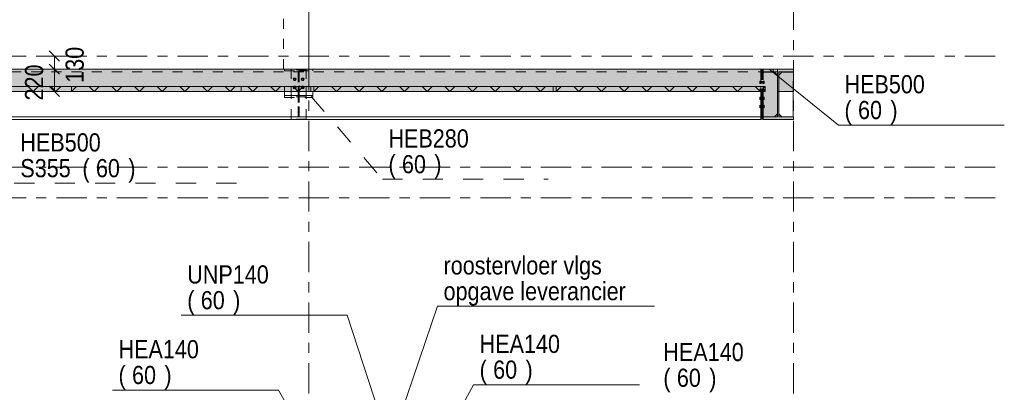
# Model space of a CAD drawing. Header units: millimetres. Extents: x -931 to -90, y -1411 to -817.
# Tile 21 of 63: x -566 to -469, y -1286 to -1249. Entities that reach past the tile are written whole.
import ezdxf

# ---------------------------------------------------------------- set-up
doc = ezdxf.new("R2010")
doc.units = ezdxf.units.MM
for name, pattern in [('XKITLINE00', [0]), ('XKITLINE01', [4, 1, -1, 1, -1]), ('XKITLINE02', [4, 2, -2]), ('XKITLINE03', [6, 3, -1, 1, -1])]:
    doc.linetypes.add(name, pattern=pattern)
for name, color, linetype, lineweight in [('Bout', 3, 'Continuous', 0), ('Offset', 4, 'Continuous', 0), ('Onderdeel', 2, 'Continuous', 0), ('Onderdeel label', 2, 'Continuous', 0), ('Stramien', 4, 'Continuous', 0), ('Tekst', 7, 'Continuous', 0)]:
    doc.layers.add(name, color=color, linetype=linetype, lineweight=lineweight)
doc.styles.add('ARIAL', font='arial.ttf')

msp = doc.modelspace()

# ---------------------------------------------------------------- hatches: boundary and pattern name
at = {"layer": 'Onderdeel'}
for points in [[(-491.435, -1254.077), (-491.435, -1254.357), (-492.434, -1254.357), (-492.434, -1256.277), (-608.931, -1256.277), (-608.931, -1254.077)], [(-491.007, -1254.357), (-492.434, -1254.357), (-492.434, -1254.077), (-489.434, -1254.077), (-489.434, -1254.357), (-490.862, -1254.357), (-490.862, -1258.797), (-489.434, -1258.797), (-489.434, -1259.077), (-492.434, -1259.077), (-492.434, -1258.797), (-491.007, -1258.797)], [(-491.006, -1256.277), (-491.006, -1254.357), (-491.433, -1254.357), (-491.433, -1254.077), (-489.433, -1254.077), (-489.433, -1256.277)], [(-491.006, -1258.797), (-492.434, -1258.797), (-492.434, -1254.357), (-491.006, -1254.357)], [(-560.934, -1256.277), (-584.934, -1256.277), (-584.934, -1255.777), (-560.934, -1255.777)], [(-536.934, -1256.277), (-560.934, -1256.277), (-560.934, -1255.777), (-536.934, -1255.777)], [(-512.934, -1256.277), (-536.934, -1256.277), (-536.934, -1255.777), (-512.934, -1255.777)], [(-492.235, -1256.277), (-512.934, -1256.277), (-512.934, -1255.777), (-492.235, -1255.777)]]:
    msp.add_hatch(color=256, dxfattribs=at).paths.add_polyline_path(points, flags=17)

# ---------------------------------------------------------------- linework, layer by layer
at = {"layer": 'Bout', "linetype": 'XKITLINE02', "lineweight": 0}
for p, q in [((-538.903, -1254.957), (-538.973, -1255.077)), ((-538.973, -1255.077), (-538.903, -1255.197)), ((-538.765, -1254.957), (-538.903, -1254.957)), ((-538.903, -1255.197), (-538.765, -1255.197)), ((-538.696, -1255.077), (-538.765, -1254.957)), ((-538.765, -1255.197), (-538.696, -1255.077)), ((-538.103, -1254.957), (-538.173, -1255.077)), ((-538.173, -1255.077), (-538.103, -1255.197)), ((-537.965, -1254.957), (-538.103, -1254.957)), ((-538.103, -1255.197), (-537.965, -1255.197)), ((-537.896, -1255.077), (-537.965, -1254.957)), ((-537.965, -1255.197), (-537.896, -1255.077)), ((-492.644, -1255.257), (-492.744, -1255.257)), ((-492.744, -1255.257), (-492.744, -1255.497)), ((-492.644, -1255.257), (-492.644, -1255.497)), ((-492.544, -1255.287), (-492.644, -1255.287)), ((-492.434, -1255.297), (-492.644, -1255.297)), ((-492.544, -1255.287), (-492.544, -1255.467)), ((-492.434, -1255.287), (-492.534, -1255.287)), ((-492.534, -1255.292), (-492.534, -1255.287)), ((-492.534, -1255.287), (-492.534, -1255.467)), ((-492.334, -1255.257), (-492.434, -1255.257)), ((-492.434, -1255.257), (-492.434, -1255.497)), ((-492.334, -1255.257), (-492.334, -1255.497)), ((-538.903, -1255.757), (-538.973, -1255.877)), ((-538.973, -1255.877), (-538.903, -1255.997)), ((-538.765, -1255.757), (-538.903, -1255.757)), ((-538.903, -1255.997), (-538.765, -1255.997)), ((-538.696, -1255.877), (-538.765, -1255.757)), ((-538.765, -1255.997), (-538.696, -1255.877)), ((-538.103, -1255.757), (-538.173, -1255.877)), ((-538.173, -1255.877), (-538.103, -1255.997)), ((-537.965, -1255.757), (-538.103, -1255.757)), ((-538.103, -1255.997), (-537.965, -1255.997)), ((-537.896, -1255.877), (-537.965, -1255.757)), ((-537.965, -1255.997), (-537.896, -1255.877)), ((-492.644, -1255.377), (-492.744, -1255.377)), ((-492.744, -1255.497), (-492.644, -1255.497)), ((-492.644, -1256.057), (-492.744, -1256.057)), ((-492.744, -1256.057), (-492.744, -1256.297)), ((-492.644, -1256.177), (-492.744, -1256.177)), ((-492.434, -1255.457), (-492.644, -1255.457)), ((-492.544, -1255.467), (-492.644, -1255.467)), ((-492.644, -1256.057), (-492.644, -1256.297)), ((-492.544, -1256.087), (-492.644, -1256.087)), ((-492.434, -1256.097), (-492.644, -1256.097)), ((-492.434, -1256.257), (-492.644, -1256.257)), ((-492.544, -1256.267), (-492.644, -1256.267)), ((-492.544, -1256.087), (-492.544, -1256.267)), ((-492.434, -1255.467), (-492.534, -1255.467)), ((-492.434, -1256.087), (-492.534, -1256.087)), ((-492.534, -1256.092), (-492.534, -1256.087)), ((-492.534, -1256.087), (-492.534, -1256.267)), ((-492.434, -1256.267), (-492.534, -1256.267)), ((-492.334, -1255.377), (-492.434, -1255.377)), ((-492.434, -1255.497), (-492.334, -1255.497)), ((-492.334, -1256.057), (-492.434, -1256.057)), ((-492.434, -1256.057), (-492.434, -1256.297)), ((-492.334, -1256.177), (-492.434, -1256.177)), ((-492.334, -1256.057), (-492.334, -1256.297)), ((-492.644, -1256.297), (-492.744, -1256.297)), ((-492.744, -1256.857), (-492.744, -1257.097)), ((-492.647, -1256.857), (-492.744, -1256.857)), ((-492.647, -1256.977), (-492.744, -1256.977)), ((-492.644, -1257.097), (-492.744, -1257.097)), ((-492.644, -1256.857), (-492.644, -1257.097)), ((-492.544, -1256.887), (-492.644, -1256.887)), ((-492.544, -1256.897), (-492.644, -1256.897)), ((-492.544, -1257.057), (-492.644, -1257.057)), ((-492.544, -1257.067), (-492.644, -1257.067)), ((-492.544, -1256.887), (-492.544, -1257.067)), ((-492.434, -1256.887), (-492.534, -1256.887)), ((-492.534, -1256.892), (-492.534, -1256.887)), ((-492.534, -1256.887), (-492.534, -1257.067)), ((-492.434, -1256.897), (-492.534, -1256.897)), ((-492.434, -1257.057), (-492.534, -1257.057)), ((-492.434, -1257.067), (-492.534, -1257.067)), ((-492.334, -1256.297), (-492.434, -1256.297)), ((-492.434, -1256.857), (-492.434, -1257.097)), ((-492.334, -1256.857), (-492.434, -1256.857)), ((-492.334, -1256.977), (-492.434, -1256.977)), ((-492.334, -1257.097), (-492.434, -1257.097)), ((-492.334, -1256.857), (-492.334, -1257.097)), ((-492.744, -1257.657), (-492.744, -1257.897)), ((-492.647, -1257.657), (-492.744, -1257.657)), ((-492.647, -1257.777), (-492.744, -1257.777)), ((-492.644, -1257.897), (-492.744, -1257.897)), ((-492.644, -1257.657), (-492.644, -1257.897)), ((-492.544, -1257.687), (-492.644, -1257.687)), ((-492.544, -1257.697), (-492.644, -1257.697)), ((-492.544, -1257.857), (-492.644, -1257.857)), ((-492.544, -1257.867), (-492.644, -1257.867)), ((-492.544, -1257.687), (-492.544, -1257.867)), ((-492.434, -1257.687), (-492.534, -1257.687)), ((-492.534, -1257.692), (-492.534, -1257.687)), ((-492.534, -1257.687), (-492.534, -1257.867)), ((-492.434, -1257.697), (-492.534, -1257.697)), ((-492.434, -1257.857), (-492.534, -1257.857)), ((-492.434, -1257.867), (-492.534, -1257.867)), ((-492.434, -1257.657), (-492.434, -1257.897)), ((-492.334, -1257.657), (-492.434, -1257.657)), ((-492.334, -1257.777), (-492.434, -1257.777)), ((-492.334, -1257.897), (-492.434, -1257.897)), ((-492.334, -1257.657), (-492.334, -1257.897))]:
    msp.add_line(p, q, dxfattribs=at)
at = {"layer": 'Bout', "linetype": 'XKITLINE00', "lineweight": 0}
for p, q in [((-492.644, -1256.297), (-492.647, -1256.297)), ((-492.644, -1256.857), (-492.647, -1256.857)), ((-492.644, -1256.977), (-492.647, -1256.977)), ((-492.644, -1257.097), (-492.647, -1257.097)), ((-492.534, -1256.897), (-492.544, -1256.897)), ((-492.534, -1257.057), (-492.544, -1257.057)), ((-492.434, -1256.297), (-492.434, -1256.297)), ((-492.434, -1256.857), (-492.434, -1256.857)), ((-492.434, -1256.977), (-492.434, -1256.977)), ((-492.434, -1257.097), (-492.434, -1257.097)), ((-492.644, -1257.657), (-492.647, -1257.657)), ((-492.644, -1257.777), (-492.647, -1257.777)), ((-492.644, -1257.897), (-492.647, -1257.897)), ((-492.534, -1257.697), (-492.544, -1257.697)), ((-492.534, -1257.857), (-492.544, -1257.857)), ((-492.434, -1257.657), (-492.434, -1257.657)), ((-492.434, -1257.777), (-492.434, -1257.777)), ((-492.434, -1257.897), (-492.434, -1257.897))]:
    msp.add_line(p, q, dxfattribs=at)
at = {"layer": 'Bout', "linetype": 'XKITLINE02', "lineweight": 0}
for centre, radius, start, end in [((-538.834, -1255.077), 0.09, 90, 270), ((-538.834, -1255.077), 0.09, 90, 270), ((-538.834, -1255.077), 0.09, 108, 288), ((-538.834, -1255.077), 0.09, 108, 288), ((-538.834, -1255.077), 0.08, 0, 180), ((-538.834, -1255.077), 0.08, 150, 330), ((-538.834, -1255.077), 0.08, 180, 0), ((-538.834, -1255.077), 0.08, 330, 150), ((-538.834, -1255.077), 0.09, 288, 108), ((-538.834, -1255.077), 0.09, 288, 108), ((-538.834, -1255.077), 0.09, 270, 90), ((-538.834, -1255.077), 0.09, 270, 90), ((-538.034, -1255.077), 0.09, 90, 270), ((-538.034, -1255.077), 0.09, 90, 270), ((-538.034, -1255.077), 0.09, 108, 288), ((-538.034, -1255.077), 0.09, 108, 288), ((-538.034, -1255.077), 0.08, 0, 180), ((-538.034, -1255.077), 0.08, 150, 330), ((-538.034, -1255.077), 0.08, 180, 0), ((-538.034, -1255.077), 0.08, 330, 150), ((-538.034, -1255.077), 0.09, 288, 108), ((-538.034, -1255.077), 0.09, 288, 108), ((-538.034, -1255.077), 0.09, 270, 90), ((-538.034, -1255.077), 0.09, 270, 90), ((-538.834, -1255.877), 0.09, 90, 270), ((-538.834, -1255.877), 0.09, 90, 270), ((-538.834, -1255.877), 0.09, 108, 288), ((-538.834, -1255.877), 0.09, 108, 288), ((-538.834, -1255.877), 0.08, 0, 180), ((-538.834, -1255.877), 0.08, 150, 330), ((-538.834, -1255.877), 0.08, 180, 0), ((-538.834, -1255.877), 0.08, 330, 150), ((-538.834, -1255.877), 0.09, 288, 108), ((-538.834, -1255.877), 0.09, 288, 108), ((-538.834, -1255.877), 0.09, 270, 90), ((-538.834, -1255.877), 0.09, 270, 90), ((-538.034, -1255.877), 0.09, 90, 270), ((-538.034, -1255.877), 0.09, 90, 270), ((-538.034, -1255.877), 0.09, 108, 288), ((-538.034, -1255.877), 0.09, 108, 288), ((-538.034, -1255.877), 0.08, 0, 180), ((-538.034, -1255.877), 0.08, 150, 330), ((-538.034, -1255.877), 0.08, 180, 0), ((-538.034, -1255.877), 0.08, 330, 150), ((-538.034, -1255.877), 0.09, 288, 108), ((-538.034, -1255.877), 0.09, 288, 108), ((-538.034, -1255.877), 0.09, 270, 90), ((-538.034, -1255.877), 0.09, 270, 90)]:
    msp.add_arc(centre, radius, start, end, dxfattribs=at)
at = {"layer": 'Offset', "linetype": 'XKITLINE00', "lineweight": 0}
for p, q in [((-563.149, -1252.268), (-562.131, -1253.287)), ((-560.48, -1252.777), (-564.44, -1252.777)), ((-562.64, -1254.077), (-562.64, -1252.777)), ((-563.422, -1254.077), (-564.65, -1254.077)), ((-563.422, -1254.077), (-564.08, -1254.077)), ((-563.149, -1253.568), (-562.131, -1254.587)), ((-563.149, -1253.568), (-562.131, -1254.587)), ((-562.64, -1256.277), (-562.64, -1254.077)), ((-563.422, -1256.277), (-564.65, -1256.277)), ((-563.149, -1255.768), (-562.131, -1256.787))]:
    msp.add_line(p, q, dxfattribs=at)
at = {"layer": 'Offset'}
for p in [(-562.64, -1252.777), (-562.64, -1254.077), (-562.64, -1254.077), (-562.64, -1256.277)]:
    msp.add_point(p, dxfattribs=at)
at = {"layer": 'Onderdeel', "linetype": 'XKITLINE01', "lineweight": 0}
for p, q in [((-539.934, -1254.077), (-539.934, -1225.777)), ((-537.434, -1254.077), (-537.434, -1225.777)), ((-537.434, -1254.077), (-537.434, -1225.777)), ((-537.434, -1252.777), (-539.935, -1252.777)), ((-537.434, -1254.077), (-713.937, -1254.077)), ((-658.934, -1254.077), (-492.644, -1254.077)), ((-537.434, -1254.077), (-539.935, -1254.077)), ((-537.034, -1254.077), (-539.834, -1254.077)), ((-539.834, -1254.257), (-539.834, -1254.077)), ((-539.834, -1254.257), (-538.487, -1254.257)), ((-539.184, -1256.827), (-539.184, -1254.127)), ((-537.684, -1254.127), (-539.184, -1254.127)), ((-539.184, -1259.027), (-539.184, -1254.127)), ((-537.684, -1254.127), (-539.184, -1254.127)), ((-538.487, -1254.257), (-538.487, -1256.697)), ((-538.382, -1256.697), (-538.382, -1254.257)), ((-538.382, -1254.257), (-537.034, -1254.257)), ((-537.684, -1256.827), (-537.684, -1254.127)), ((-537.684, -1259.027), (-537.684, -1254.127)), ((-537.435, -1254.077), (-537.434, -1254.077)), ((-537.034, -1254.257), (-537.034, -1254.077)), ((-492.644, -1254.077), (-492.644, -1254.357)), ((-492.644, -1254.357), (-492.644, -1254.077)), ((-492.644, -1254.127), (-492.644, -1256.277)), ((-492.544, -1254.127), (-492.644, -1254.127)), ((-492.644, -1254.127), (-492.644, -1259.027)), ((-492.544, -1254.127), (-492.544, -1256.277)), ((-492.544, -1259.027), (-492.544, -1254.127)), ((-492.534, -1254.127), (-492.534, -1256.277)), ((-492.434, -1254.127), (-492.534, -1254.127)), ((-492.534, -1254.127), (-492.534, -1259.027)), ((-492.434, -1254.127), (-492.434, -1256.277)), ((-492.434, -1259.027), (-492.434, -1254.127)), ((-491.433, -1254.077), (-491.435, -1254.077)), ((-491.434, -1254.357), (-491.434, -1254.077)), ((-491.434, -1254.077), (-489.434, -1254.077)), ((-491.007, -1254.077), (-491.434, -1254.077)), ((-491.434, -1254.077), (-491.434, -1254.357)), ((-491.434, -1254.077), (-491.434, -1254.357)), ((-491.434, -1254.357), (-491.434, -1254.077)), ((-491.433, -1254.357), (-491.433, -1254.077)), ((-491.433, -1254.077), (-491.433, -1254.357)), ((-491.007, -1254.077), (-491.007, -1254.357)), ((-489.434, -1254.077), (-489.434, -1256.277)), ((-489.434, -1256.277), (-489.434, -1254.077)), ((-489.433, -1254.077), (-489.433, -1256.277)), ((-658.934, -1254.357), (-492.644, -1254.357)), ((-538.484, -1258.787), (-538.484, -1254.367)), ((-538.484, -1254.367), (-538.384, -1254.367)), ((-538.484, -1254.367), (-538.484, -1258.787)), ((-538.384, -1254.367), (-538.484, -1254.367)), ((-538.384, -1254.667), (-538.484, -1254.667)), ((-538.384, -1254.667), (-538.484, -1254.667)), ((-538.384, -1254.367), (-538.384, -1258.787)), ((-538.384, -1258.787), (-538.384, -1254.367)), ((-492.644, -1254.357), (-492.644, -1258.797)), ((-492.407, -1258.787), (-492.407, -1254.367)), ((-492.407, -1254.367), (-491.307, -1254.367)), ((-491.435, -1254.357), (-491.433, -1254.357)), ((-491.006, -1254.357), (-491.434, -1254.357)), ((-491.434, -1254.357), (-491.007, -1254.357)), ((-491.006, -1254.357), (-491.434, -1254.357)), ((-491.307, -1254.367), (-491.007, -1254.667)), ((-491.007, -1254.357), (-491.007, -1254.357)), ((-491.007, -1254.667), (-491.007, -1258.487)), ((-491.007, -1258.487), (-491.007, -1254.667)), ((-491.006, -1256.277), (-491.006, -1254.357)), ((-491.006, -1254.357), (-491.006, -1254.357)), ((-491.006, -1256.277), (-491.006, -1254.357)), ((-490.562, -1254.367), (-490.862, -1254.667)), ((-490.862, -1254.667), (-490.862, -1258.487)), ((-490.862, -1258.487), (-490.862, -1254.667)), ((-489.462, -1254.367), (-490.562, -1254.367)), ((-489.462, -1256.277), (-489.462, -1254.367)), ((-658.934, -1256.277), (-492.647, -1256.277)), ((-658.934, -1256.277), (-538.434, -1256.277)), ((-492.647, -1256.277), (-608.931, -1256.277)), ((-492.647, -1256.277), (-608.904, -1256.277)), ((-544.131, -1256.277), (-568.132, -1256.277)), ((-568.131, -1255.777), (-544.131, -1255.777)), ((-560.934, -1255.777), (-560.934, -1255.777)), ((-560.934, -1256.277), (-560.934, -1255.777)), ((-560.934, -1255.777), (-560.934, -1256.277)), ((-560.934, -1255.777), (-560.934, -1255.777)), ((-560.934, -1256.277), (-560.934, -1256.277)), ((-560.934, -1256.277), (-560.934, -1256.277)), ((-544.132, -1255.777), (-544.131, -1255.777)), ((-539.834, -1256.277), (-544.132, -1256.277)), ((-544.131, -1256.277), (-544.132, -1256.277)), ((-544.131, -1255.777), (-539.834, -1255.777)), ((-544.131, -1256.277), (-544.131, -1255.777)), ((-544.131, -1255.777), (-544.131, -1256.277)), ((-539.834, -1255.777), (-539.834, -1256.277)), ((-539.834, -1256.277), (-539.834, -1256.277)), ((-539.834, -1256.277), (-539.834, -1256.277)), ((-539.834, -1256.277), (-539.834, -1256.697)), ((-538.487, -1256.277), (-539.834, -1256.277)), ((-539.834, -1256.277), (-539.834, -1256.277)), ((-538.487, -1256.697), (-538.487, -1256.277)), ((-492.647, -1256.277), (-538.434, -1256.277)), ((-538.381, -1256.277), (-538.381, -1256.277)), ((-538.381, -1256.277), (-538.381, -1256.697)), ((-537.034, -1256.277), (-538.381, -1256.277)), ((-538.381, -1256.277), (-538.381, -1256.277)), ((-537.234, -1255.777), (-513.234, -1255.777)), ((-537.234, -1256.277), (-537.234, -1255.777)), ((-513.234, -1256.277), (-537.234, -1256.277)), ((-537.034, -1256.697), (-537.034, -1256.277)), ((-536.934, -1255.777), (-536.934, -1255.777)), ((-536.934, -1256.277), (-536.934, -1255.777)), ((-536.934, -1255.777), (-536.934, -1256.277)), ((-536.934, -1255.777), (-536.934, -1255.777)), ((-536.934, -1256.277), (-536.934, -1256.277)), ((-536.934, -1256.277), (-536.934, -1256.277)), ((-513.234, -1255.777), (-492.234, -1255.777)), ((-513.234, -1256.277), (-513.234, -1255.777)), ((-513.234, -1255.777), (-513.234, -1256.277)), ((-492.234, -1256.277), (-513.234, -1256.277)), ((-512.934, -1255.777), (-512.934, -1256.277)), ((-512.934, -1255.777), (-512.934, -1255.777)), ((-512.934, -1255.777), (-512.934, -1255.777)), ((-512.934, -1256.277), (-512.934, -1255.777)), ((-512.934, -1256.277), (-512.934, -1256.277)), ((-512.934, -1256.277), (-512.934, -1256.277)), ((-492.647, -1258.797), (-492.647, -1256.277)), ((-492.644, -1255.777), (-492.644, -1258.797)), ((-492.434, -1256.277), (-492.434, -1256.277)), ((-492.434, -1256.277), (-492.434, -1256.277)), ((-492.434, -1256.277), (-492.434, -1256.277)), ((-492.234, -1255.777), (-492.235, -1255.777)), ((-492.234, -1255.777), (-492.235, -1255.777)), ((-492.234, -1256.277), (-492.235, -1256.277)), ((-492.234, -1256.277), (-492.234, -1255.777)), ((-492.234, -1255.777), (-492.234, -1256.277)), ((-489.434, -1256.277), (-491.006, -1256.277)), ((-491.006, -1256.277), (-491.006, -1256.277)), ((-539.834, -1256.697), (-538.487, -1256.697)), ((-538.487, -1256.697), (-539.834, -1256.697)), ((-539.834, -1256.697), (-539.834, -1256.877)), ((-539.834, -1256.877), (-537.034, -1256.877)), ((-537.684, -1256.827), (-539.184, -1256.827)), ((-537.034, -1256.697), (-538.382, -1256.697)), ((-538.381, -1256.697), (-537.034, -1256.697)), ((-537.034, -1256.877), (-537.034, -1256.697)), ((-492.647, -1258.797), (-492.647, -1256.297)), ((-492.647, -1256.297), (-492.647, -1258.797)), ((-658.934, -1258.797), (-492.647, -1258.797)), ((-537.684, -1259.027), (-539.184, -1259.027)), ((-538.484, -1258.487), (-538.384, -1258.487)), ((-538.484, -1258.487), (-538.384, -1258.487)), ((-538.384, -1258.787), (-538.484, -1258.787)), ((-538.484, -1258.787), (-538.384, -1258.787)), ((-492.644, -1258.797), (-492.644, -1259.077)), ((-492.434, -1258.797), (-492.434, -1258.797)), ((-492.434, -1258.797), (-492.434, -1259.027)), ((-491.307, -1258.787), (-492.407, -1258.787)), ((-491.007, -1258.487), (-491.307, -1258.787)), ((-491.006, -1258.797), (-491.006, -1258.797))]:
    msp.add_line(p, q, dxfattribs=at)
at = {"layer": 'Onderdeel', "linetype": 'XKITLINE00', "lineweight": 0}
for p, q in [((-537.434, -1225.777), (-537.434, -1254.077)), ((-491.435, -1254.077), (-608.931, -1254.077)), ((-492.434, -1254.357), (-492.434, -1254.077)), ((-492.434, -1254.077), (-492.434, -1254.077)), ((-492.434, -1254.077), (-489.434, -1254.077)), ((-491.435, -1254.077), (-491.435, -1254.357)), ((-491.433, -1254.357), (-491.433, -1254.077)), ((-491.433, -1254.077), (-491.433, -1254.077)), ((-491.433, -1254.077), (-489.433, -1254.077)), ((-489.434, -1254.077), (-489.434, -1254.357)), ((-489.433, -1256.277), (-489.433, -1254.077)), ((-492.434, -1254.357), (-491.007, -1254.357)), ((-491.433, -1254.357), (-491.433, -1254.357)), ((-491.007, -1258.797), (-491.007, -1254.357)), ((-491.007, -1254.357), (-491.007, -1254.357)), ((-489.434, -1254.357), (-490.862, -1254.357)), ((-490.862, -1254.357), (-490.862, -1258.797)), ((-489.434, -1254.357), (-489.434, -1254.357)), ((-608.931, -1256.277), (-492.434, -1256.277)), ((-560.934, -1255.777), (-584.934, -1255.777)), ((-560.934, -1256.277), (-584.934, -1256.277)), ((-564.728, -1256.277), (-565.228, -1255.777)), ((-564.728, -1256.277), (-564.228, -1255.777)), ((-562.483, -1256.277), (-562.983, -1255.777)), ((-562.483, -1256.277), (-561.983, -1255.777)), ((-560.934, -1256.277), (-560.434, -1255.777)), ((-560.934, -1255.777), (-560.934, -1256.277)), ((-560.934, -1256.277), (-560.934, -1255.777)), ((-536.934, -1255.777), (-560.934, -1255.777)), ((-536.934, -1256.277), (-560.934, -1256.277)), ((-558.689, -1256.277), (-559.189, -1255.777)), ((-558.689, -1256.277), (-558.189, -1255.777)), ((-556.444, -1256.277), (-556.944, -1255.777)), ((-556.444, -1256.277), (-555.944, -1255.777)), ((-554.199, -1256.277), (-554.699, -1255.777)), ((-554.199, -1256.277), (-553.699, -1255.777)), ((-551.954, -1256.277), (-552.454, -1255.777)), ((-551.954, -1256.277), (-551.454, -1255.777)), ((-549.709, -1256.277), (-550.209, -1255.777)), ((-549.709, -1256.277), (-549.209, -1255.777)), ((-547.464, -1256.277), (-547.964, -1255.777)), ((-547.464, -1256.277), (-546.964, -1255.777)), ((-545.219, -1256.277), (-545.719, -1255.777)), ((-545.219, -1256.277), (-544.719, -1255.777)), ((-542.973, -1256.277), (-543.473, -1255.777)), ((-542.973, -1256.277), (-542.473, -1255.777)), ((-540.728, -1256.277), (-541.228, -1255.777)), ((-540.728, -1256.277), (-540.228, -1255.777)), ((-538.483, -1256.277), (-538.983, -1255.777)), ((-538.483, -1256.277), (-537.983, -1255.777)), ((-536.934, -1256.277), (-536.434, -1255.777)), ((-536.934, -1255.777), (-536.934, -1256.277)), ((-536.934, -1256.277), (-536.934, -1255.777)), ((-512.934, -1255.777), (-536.934, -1255.777)), ((-512.934, -1256.277), (-536.934, -1256.277)), ((-534.689, -1256.277), (-535.189, -1255.777)), ((-534.689, -1256.277), (-534.189, -1255.777)), ((-532.444, -1256.277), (-532.944, -1255.777)), ((-532.444, -1256.277), (-531.944, -1255.777)), ((-530.199, -1256.277), (-530.699, -1255.777)), ((-530.199, -1256.277), (-529.699, -1255.777)), ((-527.954, -1256.277), (-528.454, -1255.777)), ((-527.954, -1256.277), (-527.454, -1255.777)), ((-525.709, -1256.277), (-526.209, -1255.777)), ((-525.709, -1256.277), (-525.209, -1255.777)), ((-523.464, -1256.277), (-523.964, -1255.777)), ((-523.464, -1256.277), (-522.964, -1255.777)), ((-521.219, -1256.277), (-521.719, -1255.777)), ((-521.219, -1256.277), (-520.719, -1255.777)), ((-518.973, -1256.277), (-519.473, -1255.777)), ((-518.973, -1256.277), (-518.473, -1255.777)), ((-516.728, -1256.277), (-517.228, -1255.777)), ((-516.728, -1256.277), (-516.228, -1255.777)), ((-514.483, -1256.277), (-514.983, -1255.777)), ((-514.483, -1256.277), (-513.983, -1255.777)), ((-512.934, -1256.277), (-512.434, -1255.777)), ((-512.934, -1256.277), (-512.934, -1255.777)), ((-492.235, -1255.777), (-512.934, -1255.777)), ((-512.934, -1255.777), (-512.934, -1256.277)), ((-492.235, -1256.277), (-512.934, -1256.277)), ((-510.689, -1256.277), (-511.189, -1255.777)), ((-510.689, -1256.277), (-510.189, -1255.777)), ((-508.444, -1256.277), (-508.944, -1255.777)), ((-508.444, -1256.277), (-507.944, -1255.777)), ((-506.199, -1256.277), (-506.699, -1255.777)), ((-506.199, -1256.277), (-505.699, -1255.777)), ((-503.954, -1256.277), (-504.454, -1255.777)), ((-503.954, -1256.277), (-503.454, -1255.777)), ((-501.709, -1256.277), (-502.209, -1255.777)), ((-501.709, -1256.277), (-501.209, -1255.777)), ((-499.464, -1256.277), (-499.964, -1255.777)), ((-499.464, -1256.277), (-498.964, -1255.777)), ((-497.219, -1256.277), (-497.719, -1255.777)), ((-497.219, -1256.277), (-496.719, -1255.777)), ((-494.973, -1256.277), (-495.473, -1255.777)), ((-494.973, -1256.277), (-494.473, -1255.777)), ((-492.728, -1256.277), (-493.228, -1255.777)), ((-492.728, -1256.277), (-492.235, -1255.784)), ((-492.647, -1256.277), (-492.647, -1258.797)), ((-492.644, -1256.277), (-492.644, -1259.027)), ((-492.544, -1256.277), (-492.544, -1259.027)), ((-492.534, -1256.277), (-492.534, -1259.027)), ((-492.434, -1256.277), (-492.434, -1256.277)), ((-492.434, -1258.797), (-492.434, -1256.277)), ((-492.434, -1256.277), (-492.434, -1256.277)), ((-492.434, -1256.277), (-492.434, -1258.797)), ((-492.235, -1255.777), (-492.235, -1256.277)), ((-491.006, -1258.797), (-491.006, -1256.277)), ((-491.006, -1256.277), (-491.006, -1256.277)), ((-489.433, -1256.277), (-491.006, -1256.277)), ((-489.462, -1256.277), (-489.462, -1258.787)), ((-489.433, -1256.277), (-489.433, -1256.277)), ((-492.644, -1259.077), (-615.112, -1259.077)), ((-492.647, -1258.797), (-614.723, -1258.797)), ((-492.644, -1258.797), (-614.723, -1258.797)), ((-492.644, -1259.077), (-492.644, -1258.797)), ((-492.544, -1259.027), (-492.644, -1259.027)), ((-492.434, -1259.027), (-492.534, -1259.027)), ((-491.006, -1258.797), (-492.434, -1258.797)), ((-492.434, -1259.077), (-492.434, -1258.797)), ((-492.434, -1258.797), (-492.434, -1258.797)), ((-492.434, -1258.797), (-491.007, -1258.797)), ((-489.434, -1259.077), (-492.434, -1259.077)), ((-490.862, -1258.487), (-490.562, -1258.787)), ((-490.862, -1258.797), (-490.862, -1258.797)), ((-490.862, -1258.797), (-489.434, -1258.797)), ((-490.562, -1258.787), (-489.462, -1258.787)), ((-489.434, -1258.797), (-489.434, -1259.077)), ((-489.434, -1259.077), (-489.434, -1259.077))]:
    msp.add_line(p, q, dxfattribs=at)
at = {"layer": 'Onderdeel label', "linetype": 'XKITLINE00', "lineweight": 0}
for p, q in [((-491.831, -1254.082), (-484.967, -1259.619)), ((-484.967, -1259.619), (-468.535, -1259.619)), ((-550.076, -1278.458), (-533.643, -1278.458)), ((-529.723, -1290.35), (-533.643, -1278.458)), ((-523.561, -1289.782), (-521.112, -1285.336)), ((-521.112, -1285.336), (-504.68, -1285.336)), ((-556.883, -1285.865), (-540.451, -1285.865)), ((-538.191, -1289.782), (-540.451, -1285.865))]:
    msp.add_line(p, q, dxfattribs=at)
at = {"layer": 'Onderdeel label', "linetype": 'XKITLINE02', "lineweight": 0}
for p, q in [((-537.215, -1256.77), (-530.144, -1264.987)), ((-530.144, -1264.987), (-513.711, -1264.987)), ((-566.607, -1265.381), (-544.028, -1265.381))]:
    msp.add_line(p, q, dxfattribs=at)
at = {"layer": 'Stramien', "linetype": 'XKITLINE03', "lineweight": 0}
for p, q in [((-537.434, -1364.189), (-537.434, -1157.777)), ((-489.434, -1364.189), (-489.434, -1157.777)), ((-904.434, -1252.777), (-469.434, -1252.777)), ((-904.434, -1263.777), (-469.434, -1263.777)), ((-904.434, -1266.827), (-469.434, -1266.827))]:
    msp.add_line(p, q, dxfattribs=at)
at = {"layer": 'Tekst', "linetype": 'XKITLINE00', "lineweight": 0}
for p, q in [((-528.69, -1289.277), (-524.685, -1277.562)), ((-524.685, -1277.562), (-503.201, -1277.562))]:
    msp.add_line(p, q, dxfattribs=at)

# ---------------------------------------------------------------- texts
at = {"layer": 'Offset', "style": 'ARIAL', "width": 0.85}
for s, p in [('130', (-559.73, -1255.43)), ('220', (-563.75, -1257.18))]:
    msp.add_text(s, height=1.8, rotation=90.00021, dxfattribs=at).set_placement(p)
at = {"layer": 'Onderdeel label', "style": 'ARIAL', "width": 0.85}
for s, p in [('HEB500', (-484.367, -1256.469)), ('(', (-484.367, -1259.019)), ('60', (-483.028, -1259.019)), (')', (-479.818, -1259.019)), ('HEB280', (-529.544, -1261.837)), ('HEB500', (-566.007, -1262.231)), ('S355', (-566.007, -1264.781)), ('(', (-559.86, -1264.781)), ('60', (-558.522, -1264.781)), (')', (-555.311, -1264.781)), ('(', (-529.544, -1264.387)), ('60', (-528.205, -1264.387)), (')', (-524.995, -1264.387)), ('UNP140', (-549.476, -1275.308)), ('(', (-549.476, -1277.858)), ('60', (-548.137, -1277.858)), (')', (-544.927, -1277.858)), ('HEA140', (-520.512, -1282.186)), ('HEA140', (-556.283, -1282.715)), ('HEA140', (-502.312, -1282.992)), ('(', (-556.283, -1285.265)), ('60', (-554.944, -1285.265)), (')', (-551.734, -1285.265)), ('(', (-520.512, -1284.736)), ('60', (-519.173, -1284.736)), (')', (-515.963, -1284.736)), ('(', (-502.312, -1285.542)), (')', (-497.763, -1285.542)), ('60', (-500.973, -1285.542))]:
    msp.add_text(s, height=1.8, dxfattribs=at).set_placement(p)
at = {"layer": 'Tekst', "style": 'ARIAL', "width": 0.85}
for s, p in [('roostervloer vlgs', (-524.085, -1274.412)), ('opgave leverancier', (-524.085, -1276.962))]:
    msp.add_text(s, height=1.8, dxfattribs=at).set_placement(p)

doc.saveas('drawing.dxf')
